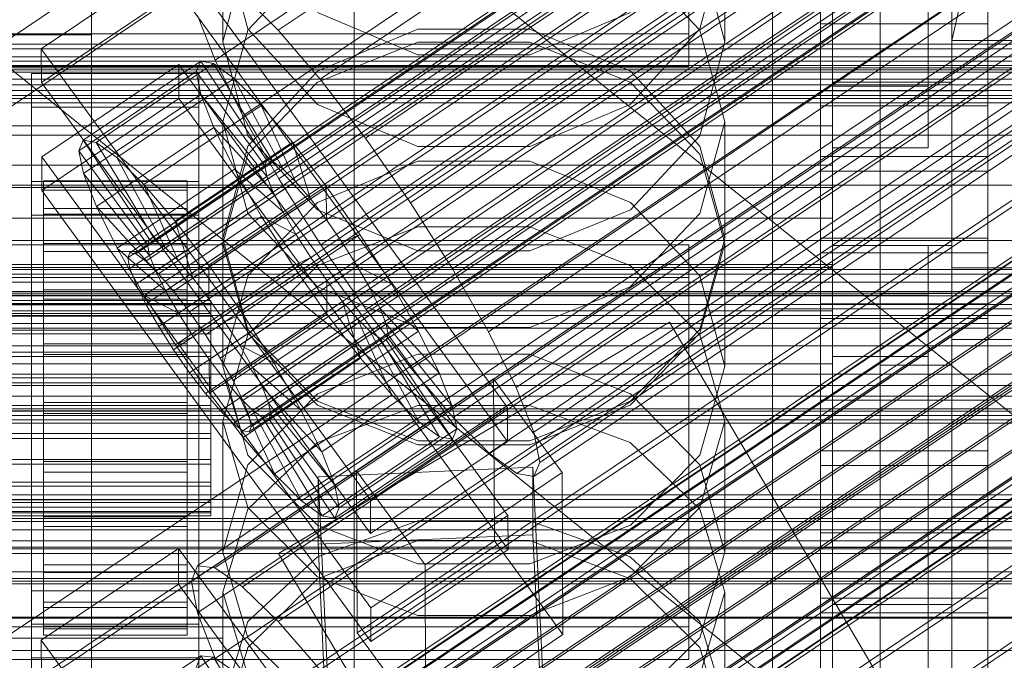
# Model space of a CAD drawing. Header units: millimetres. Extents: x -2233 to 65662, y -50530 to 6847.
# Tile 112 of 256: x 132 to 214, y -34523 to -34469. Entities that reach past the tile are written whole.
import ezdxf

# ---------------------------------------------------------------- set-up
doc = ezdxf.new("R2010")
doc.units = ezdxf.units.MM
for name, color, linetype, lineweight in [('COTAS_O', 1, 'Continuous', 0), ('COTAS_P', 1, 'Continuous', 0), ('frontal_briquetadora', 7, 'Continuous', 0), ('frontal_C01', 7, 'Continuous', 0), ('frontal_C02', 7, 'Continuous', 0), ('frontal_C03', 7, 'Continuous', 0), ('frontal_C04', 7, 'Continuous', 0), ('frontal_mezcladora', 7, 'Continuous', 0), ('frontal_secador', 7, 'Continuous', 0), ('frontal_tolva', 7, 'Continuous', 0)]:
    doc.layers.add(name, color=color, linetype=linetype, lineweight=lineweight)
doc.dimstyles.new('R19_100', dxfattribs={"dimtxt": 250, "dimasz": 150, "dimexe": 150, "dimexo": 80, "dimgap": 100, "dimtad": 1, "dimtih": 1, "dimtoh": 1, "dimdsep": 46, "dimcen": 0.09, "dimadec": 0, "dimazin": 0, "dimtfac": 1, "dimtdec": 4, "dimtofl": 0, "dimtmove": 0, "dimatfit": 3, "dimfxl": 1, "dimtolj": 1, "dimtzin": 0, "dimarcsym": 0})

# ---------------------------------------------------------------- blocks, each defined once
blk = doc.blocks.new('DIM_R32_40')
at = {"layer": 'COTAS_P'}
for p, q in [((-150, -32200), (550, -32200)), ((550, -32200), (505, -32350)), ((550, -34800), (550, -32200)), ((550, -32200), (595, -32350)), ((550, -34800), (505, -34650)), ((550, -34800), (595, -34650)), ((-150, -34800), (550, -34800))]:
    blk.add_line(p, q, dxfattribs=at)
blk.add_text('2600 P', height=250, rotation=90, dxfattribs=at).set_placement((450, -33500))
blk = doc.blocks.new('DIM_R32_43')
at = {"layer": 'COTAS_O'}
for p, q in [((-650, -34200), (-500, -34155)), ((650, -34200), (500, -34155)), ((-650, -34900), (-650, -34200)), ((-650, -34200), (650, -34200)), ((-650, -34200), (-500, -34245)), ((650, -34200), (500, -34245)), ((650, -34900), (650, -34200))]:
    blk.add_line(p, q, dxfattribs=at)
blk.add_text('1300 O', height=250, dxfattribs=at).set_placement((0, -34100))

msp = doc.modelspace()

# ---------------------------------------------------------------- linework, layer by layer
at = {"layer": 'frontal_briquetadora'}
for p, q in [((210, -34680), (210, -33820)), ((210, -34060), (210, -34490)), ((210, -34496), (210, -34060)), ((210, -34680), (210, -34260)), ((210, -34496), (210, -34260)), ((210, -34305), (210, -34471)), ((210, -34680), (210, -34305)), ((210, -34305), (210, -34496)), ((222, -34418.333), (210, -34471)), ((200, -34478.149), (200, -34434.477)), ((200, -34439.62), (200, -34483.291)), ((200, -34474.477), (200, -34444.477)), ((208, -34474.477), (208, -34444.477)), ((210, -34474.477), (210, -34444.477)), ((200, -34448.619), (200, -34492.29)), ((200, -34448.619), (200, -34474.822)), ((204, -34492.29), (204, -34448.619)), ((208, -34474.822), (208, -34448.619)), ((200, -34483.291), (200, -34451.11)), ((200, -34479.964), (200, -34453.761)), ((208, -34453.761), (208, -34479.964)), ((200, -34674), (200, -34454.149)), ((200, -34454.149), (200, -34492.29)), ((204, -34454.149), (204, -34674)), ((204, -34492.29), (204, -34454.149)), ((200, -34457.538), (200, -34489.719)), ((200, -34472.77), (200, -34458.171)), ((200, -34489.719), (200, -34461.368)), ((149, -34462.125), (149, -34471.125)), ((149, -34462.125), (151.08, -34470.016)), ((188.92, -34470.016), (191, -34462.125)), ((191, -34462.125), (191, -34471.125)), ((151.08, -34463.181), (149, -34471.125)), ((191, -34471.125), (188.92, -34463.18)), ((200, -34476.582), (200, -34462.48)), ((156.907, -34464.004), (151.08, -34470.145)), ((188.92, -34470.145), (183.093, -34464.004)), ((200, -34463.94), (200, -34492.29)), ((200, -34481.433), (200, -34464.401)), ((200, -34464.816), (200, -34481.959)), ((200, -34465.36), (200, -34482.486)), ((200, -34465.602), (200, -34480.662)), ((200, -34483.013), (200, -34465.903)), ((156.906, -34468.668), (165.326, -34472.188)), ((174.674, -34472.188), (183.094, -34468.668)), ((200, -34468.481), (200, -34485.849)), ((151.08, -34470.145), (149, -34477.803)), ((151.08, -34470.016), (156.907, -34476.344)), ((156.906, -34473.572), (165.326, -34470.06)), ((165.326, -34470.06), (174.674, -34470.06)), ((174.674, -34470.06), (183.094, -34473.572)), ((183.093, -34476.344), (188.92, -34470.016)), ((191, -34477.803), (188.92, -34470.145)), ((151.08, -34478.964), (149, -34471.125)), ((156.907, -34474.485), (165.327, -34471.151)), ((165.327, -34471.151), (174.673, -34471.151)), ((174.673, -34471.151), (183.093, -34474.485)), ((191, -34471.125), (188.92, -34478.964)), ((210, -34471), (222, -34471)), ((210, -34471), (430, -34471)), ((210, -34471), (210, -34680)), ((210, -34471), (210, -34496)), ((165.326, -34472.188), (174.674, -34472.188)), ((200, -34489.991), (200, -34472.77)), ((151.08, -34479.841), (156.906, -34473.572)), ((183.094, -34473.572), (188.92, -34479.841)), ((151.08, -34480.494), (156.907, -34474.485)), ((183.093, -34474.485), (188.92, -34480.494)), ((200, -34474.477), (208, -34474.477)), ((208, -34474.477), (210, -34474.477)), ((200, -34474.822), (200, -34479.964)), ((208, -34474.822), (200, -34474.822)), ((208, -34479.964), (208, -34474.822)), ((156.907, -34476.344), (165.327, -34479.856)), ((174.673, -34479.856), (183.093, -34476.344)), ((200, -34493.614), (200, -34476.582)), ((149, -34477.803), (149, -34487.557)), ((149, -34477.803), (151.08, -34485.461)), ((188.92, -34485.461), (191, -34477.803)), ((191, -34477.803), (191, -34487.557)), ((200, -34478.149), (-160, -34478.149)), ((200, -34698), (200, -34478.149)), ((200, -34483.291), (200, -34478.149)), ((156.906, -34485.172), (151.08, -34478.964)), ((188.92, -34478.964), (183.094, -34485.172)), ((149, -34487.557), (151.08, -34479.841)), ((149, -34487.986), (151.08, -34480.494)), ((165.327, -34479.856), (174.673, -34479.856)), ((188.92, -34479.841), (191, -34487.557)), ((188.92, -34480.494), (191, -34487.986)), ((208, -34479.964), (200, -34479.964)), ((165.326, -34481.091), (156.906, -34484.534)), ((174.674, -34481.091), (165.326, -34481.091)), ((183.094, -34484.534), (174.674, -34481.091)), ((200, -34480.662), (200, -34498.03)), ((-160, -34481.433), (200, -34481.433)), ((200, -34498.801), (200, -34481.433)), ((200, -34481.959), (200, -34498.57)), ((200, -34482.486), (200, -34499.08)), ((-160, -34483.291), (200, -34483.291)), ((200, -34499.589), (200, -34483.013)), ((200, -34483.291), (200, -34703.142)), ((200, -34691.652), (200, -34483.291)), ((200, -34489.719), (200, -34483.291)), ((156.906, -34484.534), (151.08, -34490.676)), ((188.92, -34490.676), (183.094, -34484.534)), ((165.326, -34488.588), (156.906, -34485.172)), ((183.094, -34485.172), (174.674, -34488.588)), ((-160, -34485.849), (200, -34485.849)), ((151.08, -34485.461), (156.907, -34491.602)), ((183.093, -34491.602), (188.92, -34485.461)), ((200, -34485.849), (200, -34502.881)), ((156.907, -34489.803), (165.327, -34486.586)), ((165.327, -34486.586), (174.673, -34486.586)), ((174.673, -34486.586), (183.093, -34489.803)), ((151.08, -34495.158), (149, -34487.557)), ((191, -34487.557), (188.92, -34495.158)), ((149, -34487.986), (149, -34498.23)), ((151.08, -34495.478), (149, -34487.986)), ((174.674, -34488.588), (165.326, -34488.588)), ((191, -34487.986), (188.92, -34495.478)), ((191, -34487.986), (191, -34498.23)), ((200, -34488.149), (208, -34488.149)), ((200, -34518.149), (200, -34488.149)), ((208, -34488.149), (210, -34488.149)), ((208, -34518.149), (208, -34488.149)), ((210, -34518.149), (210, -34488.149)), ((-160, -34489.719), (200, -34489.719)), ((-160, -34489.991), (200, -34489.991)), ((151.08, -34495.6), (156.907, -34489.803)), ((183.093, -34489.803), (188.92, -34495.6)), ((200, -34489.719), (200, -34698.08)), ((200, -34692.717), (200, -34489.719)), ((200, -34492.29), (200, -34489.719)), ((200, -34489.991), (200, -34507.212)), ((430, -34490), (210, -34490)), ((151.08, -34490.676), (149, -34498.23)), ((191, -34498.23), (188.92, -34490.676)), ((156.907, -34491.602), (165.327, -34495.01)), ((174.673, -34495.01), (183.093, -34491.602)), ((-160, -34492.29), (200, -34492.29)), ((200, -34492.29), (200, -34695.288)), ((200, -34492.29), (204, -34492.29)), ((200, -34492.29), (200, -34689.16)), ((200, -34497.432), (200, -34492.29)), ((200, -34492.29), (208, -34492.29)), ((204, -34492.149), (210, -34492.149)), ((204, -34498.149), (204, -34492.149)), ((204, -34695.288), (204, -34492.29)), ((208, -34689.16), (208, -34492.29)), ((208, -34492.29), (208, -34497.432)), ((210, -34498.149), (210, -34492.149)), ((-160, -34493.614), (200, -34493.614)), ((200, -34510.982), (200, -34493.614)), ((156.906, -34501.17), (151.08, -34495.158)), ((165.327, -34495.01), (174.673, -34495.01)), ((188.92, -34495.158), (183.094, -34501.17)), ((149, -34502.829), (151.08, -34495.6)), ((156.907, -34501.486), (151.08, -34495.478)), ((188.92, -34495.478), (183.093, -34501.486)), ((188.92, -34495.6), (191, -34502.829)), ((210, -34496), (430, -34496)), ((210, -34496), (210, -34680)), ((165.326, -34497.219), (156.906, -34500.552)), ((174.674, -34497.219), (165.326, -34497.219)), ((183.094, -34500.552), (174.674, -34497.219)), ((200, -34694.302), (200, -34497.432)), ((208, -34497.432), (200, -34497.432)), ((208, -34497.432), (208, -34694.302)), ((-160, -34498.03), (200, -34498.03)), ((149, -34498.23), (151.08, -34505.662)), ((188.92, -34505.662), (191, -34498.23)), ((200, -34498.03), (200, -34515.062)), ((200, -34498.57), (200, -34514.607)), ((204, -34498.149), (210, -34498.149)), ((200, -34513.861), (200, -34498.801)), ((200, -34499.08), (200, -34515.099)), ((200, -34515.589), (200, -34499.589)), ((156.906, -34500.552), (151.08, -34506.493)), ((188.92, -34506.493), (183.094, -34500.552)), ((165.326, -34504.474), (156.906, -34501.17)), ((165.327, -34504.82), (156.907, -34501.486)), ((165.327, -34501.512), (156.907, -34504.604)), ((174.673, -34501.512), (165.327, -34501.512)), ((183.093, -34501.486), (174.673, -34504.82)), ((183.093, -34504.604), (174.673, -34501.512)), ((183.094, -34501.17), (174.674, -34504.474)), ((149, -34502.829), (149, -34513.787)), ((149, -34502.829), (151.08, -34510.058)), ((188.92, -34510.058), (191, -34502.829)), ((191, -34502.829), (191, -34513.787)), ((200, -34502.881), (200, -34516.984)), ((156.907, -34504.604), (151.08, -34510.176)), ((174.674, -34504.474), (165.326, -34504.474)), ((174.673, -34504.82), (165.327, -34504.82)), ((188.92, -34510.176), (183.093, -34504.604)), ((151.08, -34505.662), (156.906, -34511.534)), ((183.094, -34511.534), (188.92, -34505.662)), ((151.08, -34506.493), (149, -34513.787)), ((191, -34513.787), (188.92, -34506.493)), ((200, -34507.212), (200, -34521.811)), ((151.08, -34510.058), (156.907, -34515.855)), ((183.093, -34515.855), (188.92, -34510.058)), ((151.08, -34510.176), (149, -34517.123)), ((191, -34517.123), (188.92, -34510.176)), ((200, -34526.043), (200, -34510.982)), ((156.906, -34511.534), (165.326, -34514.76)), ((156.907, -34514.166), (165.327, -34511.161)), ((165.327, -34511.161), (174.673, -34511.161)), ((174.673, -34511.161), (183.093, -34514.166)), ((174.674, -34514.76), (183.094, -34511.534)), ((156.906, -34516.027), (165.326, -34512.811)), ((165.326, -34512.811), (174.674, -34512.811)), ((174.674, -34512.811), (183.094, -34516.027)), ((151.08, -34520.952), (149, -34513.787)), ((151.08, -34519.58), (156.907, -34514.166)), ((183.093, -34514.166), (188.92, -34519.58)), ((191, -34513.787), (188.92, -34520.952)), ((200, -34524.321), (200, -34513.861)), ((165.326, -34514.76), (174.674, -34514.76)), ((200, -34514.607), (200, -34530.029)), ((200, -34515.062), (200, -34529.165)), ((200, -34515.099), (200, -34530.501)), ((156.907, -34515.855), (165.327, -34519.072)), ((174.673, -34519.072), (183.093, -34515.855)), ((200, -34530.972), (200, -34515.589)), ((151.08, -34521.752), (156.906, -34516.027)), ((183.094, -34516.027), (188.92, -34521.752)), ((149, -34517.123), (149, -34528.769)), ((149, -34517.123), (151.08, -34524.071)), ((188.92, -34524.071), (191, -34517.123)), ((191, -34517.123), (191, -34528.769)), ((200, -34516.984), (200, -34526.011)), ((200, -34518.149), (208, -34518.149)), ((208, -34518.149), (210, -34518.149)), ((165.327, -34519.072), (174.673, -34519.072)), ((149, -34526.331), (151.08, -34519.58)), ((188.92, -34519.58), (191, -34526.331)), ((156.906, -34526.603), (151.08, -34520.952)), ((188.92, -34520.952), (183.094, -34526.603)), ((149, -34528.769), (151.08, -34521.752)), ((188.92, -34521.752), (191, -34528.769)), ((200, -34521.811), (200, -34531.565))]:
    msp.add_line(p, q, dxfattribs=at)
at = {"layer": 'frontal_C01'}
for p, q in [((141.218, -34488.753), (355.017, -34345.064)), ((141.731, -34488.847), (355.53, -34345.158)), ((141.045, -34489.169), (354.844, -34345.481)), ((142.549, -34489.444), (356.348, -34345.756)), ((141.224, -34490.068), (355.022, -34346.379)), ((143.617, -34490.505), (357.415, -34346.817)), ((153.641, -34470.144), (337.95, -34346.275)), ((141.742, -34491.387), (355.541, -34347.698)), ((144.861, -34491.956), (358.659, -34348.268)), ((142.565, -34493.037), (356.363, -34349.348)), ((148.35, -34472.633), (332.659, -34348.764)), ((359.995, -34350.012), (146.196, -34493.7)), ((157.152, -34474.241), (341.461, -34350.372)), ((143.635, -34494.905), (357.434, -34351.216)), ((147.533, -34495.617), (361.332, -34351.928)), ((144.881, -34496.864), (358.68, -34353.176)), ((150.672, -34477.289), (334.981, -34353.42)), ((148.779, -34497.576), (362.578, -34353.887)), ((146.218, -34498.781), (360.017, -34355.092)), ((149.85, -34499.444), (363.648, -34355.756)), ((345.231, -34355.292), (160.922, -34479.161)), ((147.554, -34500.524), (361.352, -34356.836)), ((150.672, -34501.094), (364.471, -34357.405)), ((148.798, -34501.976), (362.596, -34358.287)), ((149.865, -34503.036), (363.664, -34359.348)), ((151.191, -34502.413), (364.989, -34358.724)), ((153.694, -34482.562), (338.003, -34358.692)), ((150.683, -34503.634), (364.482, -34359.946)), ((151.196, -34503.728), (364.995, -34360.039)), ((151.369, -34503.311), (365.168, -34359.623)), ((164.693, -34484.571), (349.002, -34360.701)), ((157.211, -34488.091), (341.52, -34364.222)), ((168.21, -34490.1), (352.519, -34366.23)), ((160.982, -34493.5), (345.291, -34369.631)), ((171.232, -34495.372), (355.541, -34371.503)), ((164.752, -34498.421), (349.061, -34374.551)), ((173.554, -34500.028), (357.863, -34376.159)), ((168.263, -34502.517), (352.572, -34378.648)), ((175.016, -34503.751), (359.326, -34379.882)), ((171.275, -34505.511), (355.584, -34381.642)), ((175.521, -34506.286), (359.83, -34382.417)), ((173.584, -34507.197), (357.893, -34383.328)), ((175.032, -34507.462), (359.341, -34383.593)), ((228.298, -34405.548), (130, -34471.612)), ((130, -34477.371), (228.298, -34411.307)), ((133.809, -34471.692), (145.277, -34463.985)), ((145.277, -34463.985), (172.809, -34501.696)), ((145.289, -34466.808), (133.821, -34474.515)), ((172.821, -34504.519), (145.289, -34466.808)), ((150.629, -34467.151), (153.641, -34470.144)), ((148.35, -34472.633), (146.887, -34468.911)), ((153.641, -34470.144), (157.152, -34474.241)), ((133.821, -34474.515), (133.809, -34471.692)), ((161.341, -34509.404), (133.809, -34471.692)), ((133.847, -34480.725), (145.315, -34473.017)), ((137.313, -34479.332), (147.143, -34472.726)), ((138.396, -34479.53), (148.226, -34472.924)), ((145.315, -34473.017), (145.327, -34475.84)), ((145.315, -34473.017), (172.847, -34510.728)), ((147.143, -34472.726), (146.777, -34473.605)), ((148.226, -34472.924), (147.143, -34472.726)), ((147.143, -34472.726), (152.686, -34481.045)), ((149.953, -34474.185), (148.226, -34472.924)), ((148.226, -34472.924), (153.199, -34481.139)), ((150.672, -34477.289), (148.35, -34472.633)), ((133, -34476.569), (133, -34473.746)), ((133, -34473.746), (147, -34473.746)), ((133, -34519.794), (133, -34473.746)), ((136.948, -34480.212), (146.777, -34473.605)), ((146.777, -34473.605), (152.513, -34481.462)), ((146.777, -34473.605), (147.155, -34475.502)), ((147, -34473.746), (147, -34476.569)), ((147, -34473.746), (147, -34519.794)), ((133.821, -34474.515), (161.353, -34512.226)), ((140.123, -34480.792), (149.953, -34474.185)), ((152.207, -34476.425), (149.953, -34474.185)), ((149.953, -34474.185), (154.017, -34481.737)), ((157.152, -34474.241), (160.922, -34479.161)), ((137.325, -34482.108), (147.155, -34475.502)), ((147.155, -34475.502), (152.692, -34482.36)), ((147.155, -34475.502), (148.249, -34478.287)), ((145.327, -34475.84), (133.859, -34483.547)), ((172.859, -34513.551), (145.327, -34475.84)), ((147, -34476.569), (133, -34476.569)), ((133, -34476.569), (133, -34522.617)), ((142.377, -34483.031), (152.207, -34476.425)), ((147, -34522.617), (147, -34476.569)), ((154.833, -34479.489), (152.207, -34476.425)), ((152.207, -34476.425), (155.085, -34482.797)), ((153.694, -34482.562), (150.672, -34477.289)), ((138.419, -34484.893), (148.249, -34478.287)), ((148.249, -34478.287), (153.21, -34483.679)), ((148.249, -34478.287), (149.985, -34481.77)), ((136.948, -34480.212), (137.313, -34479.332)), ((142.856, -34487.652), (137.313, -34479.332)), ((137.313, -34479.332), (138.396, -34479.53)), ((143.369, -34487.746), (138.396, -34479.53)), ((138.396, -34479.53), (140.123, -34480.792)), ((145.003, -34486.096), (154.833, -34479.489)), ((157.653, -34483.17), (154.833, -34479.489)), ((154.833, -34479.489), (156.329, -34484.249)), ((160.922, -34479.161), (164.693, -34484.571)), ((142.683, -34488.068), (136.948, -34480.212)), ((137.325, -34482.108), (136.948, -34480.212)), ((133.859, -34483.547), (133.847, -34480.725)), ((161.379, -34518.436), (133.847, -34480.725)), ((144.188, -34488.343), (140.123, -34480.792)), ((140.123, -34480.792), (142.377, -34483.031)), ((152.686, -34481.045), (142.856, -34487.652)), ((153.199, -34481.139), (143.369, -34487.746)), ((152.513, -34481.462), (152.686, -34481.045)), ((152.686, -34481.045), (153.199, -34481.139)), ((153.199, -34481.139), (154.017, -34481.737)), ((142.862, -34488.967), (137.325, -34482.108)), ((138.419, -34484.893), (137.325, -34482.108)), ((140.156, -34488.376), (149.985, -34481.77)), ((152.513, -34481.462), (142.683, -34488.068)), ((154.017, -34481.737), (144.188, -34488.343)), ((149.985, -34481.77), (154.033, -34485.329)), ((149.985, -34481.77), (152.246, -34485.713)), ((152.692, -34482.36), (152.513, -34481.462)), ((154.017, -34481.737), (155.085, -34482.797)), ((133, -34485.601), (133, -34482.778)), ((133, -34482.778), (147, -34482.778)), ((133, -34528.826), (133, -34482.778)), ((134, -34492.741), (134, -34482.744)), ((134, -34482.744), (134, -34483.271)), ((134, -34482.744), (146, -34482.744)), ((134, -34483.511), (134, -34482.744)), ((152.692, -34482.36), (142.862, -34488.967)), ((155.085, -34482.797), (145.255, -34489.404)), ((146, -34483.271), (146, -34482.744)), ((146, -34482.744), (146, -34492.741)), ((146, -34482.744), (146, -34483.511)), ((147, -34482.778), (147, -34485.601)), ((147, -34482.778), (147, -34528.826)), ((153.21, -34483.679), (152.692, -34482.36)), ((157.211, -34488.091), (153.694, -34482.562)), ((155.085, -34482.797), (156.329, -34484.249)), ((133.859, -34483.547), (161.391, -34521.258)), ((134, -34492.991), (134, -34483.271)), ((134, -34483.271), (134, -34485.057)), ((134, -34483.271), (146, -34483.271)), ((134, -34493.104), (134, -34483.511)), ((134, -34483.511), (146, -34483.511)), ((134, -34485.52), (134, -34483.511)), ((145.255, -34489.404), (142.377, -34483.031)), ((142.377, -34483.031), (145.003, -34486.096)), ((153.21, -34483.679), (143.38, -34490.286)), ((146, -34485.057), (146, -34483.271)), ((146, -34483.271), (146, -34492.991)), ((146, -34483.511), (146, -34493.104)), ((146, -34483.511), (146, -34485.52)), ((157.653, -34483.17), (147.823, -34489.776)), ((154.033, -34485.329), (153.21, -34483.679)), ((157.665, -34485.993), (157.653, -34483.17)), ((160.474, -34487.216), (157.653, -34483.17)), ((156.329, -34484.249), (146.499, -34490.855)), ((156.329, -34484.249), (157.665, -34485.993)), ((164.693, -34484.571), (168.21, -34490.1)), ((134, -34493.837), (134, -34485.057)), ((134, -34485.057), (134, -34487.98)), ((134, -34485.057), (146, -34485.057)), ((143.38, -34490.286), (138.419, -34484.893)), ((140.156, -34488.376), (138.419, -34484.893)), ((154.033, -34485.329), (144.203, -34491.936)), ((146, -34487.98), (146, -34485.057)), ((146, -34485.057), (146, -34493.837)), ((155.103, -34487.197), (154.033, -34485.329)), ((147, -34485.601), (133, -34485.601)), ((133, -34485.601), (133, -34531.649)), ((134, -34494.056), (134, -34485.52)), ((134, -34485.52), (146, -34485.52)), ((134, -34488.634), (134, -34485.52)), ((142.416, -34492.32), (152.246, -34485.713)), ((146.499, -34490.855), (145.003, -34486.096)), ((145.003, -34486.096), (147.823, -34489.776)), ((146, -34485.52), (146, -34494.056)), ((146, -34485.52), (146, -34488.634)), ((147, -34531.649), (147, -34485.601)), ((147.835, -34492.599), (157.665, -34485.993)), ((152.246, -34485.713), (155.103, -34487.197)), ((152.246, -34485.713), (154.877, -34489.849)), ((157.665, -34485.993), (159.001, -34487.909)), ((142.856, -34487.652), (142.683, -34488.068)), ((143.369, -34487.746), (142.856, -34487.652)), ((144.188, -34488.343), (143.369, -34487.746)), ((155.103, -34487.197), (145.274, -34493.804)), ((159.001, -34487.909), (149.171, -34494.516)), ((150.644, -34493.823), (160.474, -34487.216)), ((156.35, -34489.156), (155.103, -34487.197)), ((160.474, -34487.216), (159.001, -34487.909)), ((159.001, -34487.909), (160.247, -34489.868)), ((163.105, -34491.352), (160.474, -34487.216)), ((134, -34495.221), (134, -34487.98)), ((134, -34487.98), (134, -34491.84)), ((134, -34487.98), (146, -34487.98)), ((134, -34495.531), (134, -34488.634)), ((134, -34488.634), (146, -34488.634)), ((134, -34492.641), (134, -34488.634)), ((144.203, -34491.936), (140.156, -34488.376)), ((142.416, -34492.32), (140.156, -34488.376)), ((142.683, -34488.068), (142.862, -34488.967)), ((145.255, -34489.404), (144.188, -34488.343)), ((146, -34491.84), (146, -34487.98)), ((146, -34487.98), (146, -34495.221)), ((146, -34488.634), (146, -34495.531)), ((146, -34488.634), (146, -34492.641)), ((160.982, -34493.5), (157.211, -34488.091)), ((141.045, -34489.169), (141.218, -34488.753)), ((141.224, -34490.068), (141.045, -34489.169)), ((141.218, -34488.753), (141.731, -34488.847)), ((141.731, -34488.847), (142.549, -34489.444)), ((142.549, -34489.444), (143.617, -34490.505)), ((142.862, -34488.967), (143.38, -34490.286)), ((146.499, -34490.855), (145.255, -34489.404)), ((156.35, -34489.156), (146.52, -34495.763)), ((154.877, -34489.849), (156.35, -34489.156)), ((157.686, -34491.073), (156.35, -34489.156)), ((141.742, -34491.387), (141.224, -34490.068)), ((143.38, -34490.286), (144.203, -34491.936)), ((145.047, -34496.456), (154.877, -34489.849)), ((147.823, -34489.776), (147.835, -34492.599)), ((147.823, -34489.776), (150.644, -34493.823)), ((160.247, -34489.868), (150.417, -34496.475)), ((154.877, -34489.849), (157.698, -34493.896)), ((163.105, -34491.352), (160.247, -34489.868)), ((160.247, -34489.868), (161.318, -34491.736)), ((168.21, -34490.1), (171.232, -34495.372)), ((143.617, -34490.505), (144.861, -34491.956)), ((147.835, -34492.599), (146.499, -34490.855)), ((157.686, -34491.073), (147.856, -34497.679)), ((157.698, -34493.896), (157.686, -34491.073)), ((159.022, -34492.817), (157.686, -34491.073)), ((134, -34497.05), (134, -34491.84)), ((134, -34491.84), (134, -34496.375)), ((134, -34491.84), (146, -34491.84)), ((142.565, -34493.037), (141.742, -34491.387)), ((144.203, -34491.936), (145.274, -34493.804)), ((144.861, -34491.956), (146.196, -34493.7)), ((146, -34496.375), (146, -34491.84)), ((146, -34491.84), (146, -34497.05)), ((161.318, -34491.736), (151.488, -34498.343)), ((153.275, -34497.959), (163.105, -34491.352)), ((165.365, -34495.296), (161.318, -34491.736)), ((161.318, -34491.736), (162.14, -34493.386)), ((165.365, -34495.296), (163.105, -34491.352)), ((-148, -34492.741), (148, -34492.741)), ((134, -34497.429), (134, -34492.641)), ((134, -34492.641), (146, -34492.641)), ((134, -34497.269), (134, -34492.641)), ((134, -34492.991), (134, -34492.741)), ((146, -34492.741), (134, -34492.741)), ((134, -34492.741), (134, -34493.104)), ((145.274, -34493.804), (142.416, -34492.32)), ((145.047, -34496.456), (142.416, -34492.32)), ((146, -34492.641), (146, -34497.429)), ((146, -34492.641), (146, -34497.269)), ((146, -34492.741), (146, -34492.991)), ((146, -34493.104), (146, -34492.741)), ((149.171, -34494.516), (147.835, -34492.599)), ((148, -34492.991), (148, -34492.741)), ((148, -34492.741), (148, -34493.104)), ((159.022, -34492.817), (149.192, -34499.423)), ((160.518, -34497.576), (159.022, -34492.817)), ((160.266, -34494.268), (159.022, -34492.817)), ((-148, -34492.991), (148, -34492.991)), ((-148, -34493.104), (148, -34493.104)), ((134, -34493.837), (134, -34492.991)), ((146, -34492.991), (134, -34492.991)), ((146, -34493.104), (134, -34493.104)), ((134, -34493.104), (134, -34494.056)), ((143.635, -34494.905), (142.565, -34493.037)), ((146, -34492.991), (146, -34493.837)), ((146, -34494.056), (146, -34493.104)), ((148, -34493.837), (148, -34492.991)), ((148, -34493.104), (148, -34494.056)), ((162.14, -34493.386), (152.311, -34499.993)), ((164.752, -34498.421), (160.982, -34493.5)), ((167.102, -34498.779), (162.14, -34493.386)), ((162.14, -34493.386), (162.659, -34494.705)), ((-148, -34493.837), (148, -34493.837)), ((-148, -34494.056), (148, -34494.056)), ((134, -34495.221), (134, -34493.837)), ((146, -34493.837), (134, -34493.837)), ((146, -34494.056), (134, -34494.056)), ((134, -34494.056), (134, -34495.531)), ((145.274, -34493.804), (146.52, -34495.763)), ((146, -34493.837), (146, -34495.221)), ((146, -34495.531), (146, -34494.056)), ((146.196, -34493.7), (147.533, -34495.617)), ((147.868, -34500.502), (157.698, -34493.896)), ((148, -34495.221), (148, -34493.837)), ((148, -34494.056), (148, -34495.531)), ((149.171, -34494.516), (150.644, -34493.823)), ((160.266, -34494.268), (150.436, -34500.875)), ((150.644, -34493.823), (153.275, -34497.959)), ((157.698, -34493.896), (160.518, -34497.576)), ((163.144, -34500.641), (160.266, -34494.268)), ((161.333, -34495.329), (160.266, -34494.268)), ((-148, -34495.221), (148, -34495.221)), ((134, -34497.05), (134, -34495.221)), ((146, -34495.221), (134, -34495.221)), ((144.881, -34496.864), (143.635, -34494.905)), ((146, -34495.221), (146, -34497.05)), ((148, -34497.05), (148, -34495.221)), ((150.417, -34496.475), (149.171, -34494.516)), ((161.333, -34495.329), (151.503, -34501.935)), ((162.659, -34494.705), (152.829, -34501.312)), ((186.358, -34494.557), (153.642, -34513.889)), ((155.535, -34501.902), (165.365, -34495.296)), ((165.397, -34502.88), (161.333, -34495.329)), ((162.151, -34495.927), (161.333, -34495.329)), ((168.196, -34501.564), (162.659, -34494.705)), ((162.659, -34494.705), (162.837, -34495.604)), ((167.102, -34498.779), (165.365, -34495.296)), ((446.358, -34934.557), (186.358, -34494.557)), ((-148, -34495.531), (148, -34495.531)), ((146, -34495.531), (134, -34495.531)), ((134, -34495.531), (134, -34497.429)), ((146.52, -34495.763), (145.047, -34496.456)), ((146, -34497.429), (146, -34495.531)), ((146.52, -34495.763), (147.856, -34497.679)), ((147.533, -34495.617), (148.779, -34497.576)), ((148, -34495.531), (148, -34497.429)), ((162.151, -34495.927), (152.321, -34502.533)), ((162.664, -34496.02), (152.835, -34502.627)), ((162.837, -34495.604), (153.008, -34502.21)), ((167.125, -34504.142), (162.151, -34495.927)), ((162.664, -34496.02), (162.151, -34495.927)), ((162.837, -34495.604), (162.664, -34496.02)), ((168.208, -34504.34), (162.664, -34496.02)), ((168.573, -34503.46), (162.837, -34495.604)), ((171.232, -34495.372), (173.554, -34500.028)), ((134, -34496.375), (134, -34499.198)), ((146, -34496.375), (134, -34496.375)), ((134, -34496.375), (134, -34501.276)), ((146.218, -34498.781), (144.881, -34496.864)), ((147.868, -34500.502), (145.047, -34496.456)), ((146, -34499.198), (146, -34496.375)), ((146, -34501.276), (146, -34496.375)), ((151.488, -34498.343), (150.417, -34496.475)), ((150.417, -34496.475), (153.275, -34497.959)), ((-148, -34497.05), (148, -34497.05)), ((-148, -34497.429), (148, -34497.429)), ((134, -34499.198), (134, -34497.05)), ((146, -34497.05), (134, -34497.05)), ((134, -34499.621), (134, -34497.269)), ((134, -34497.269), (146, -34497.269)), ((134, -34502.201), (134, -34497.269)), ((146, -34497.429), (134, -34497.429)), ((134, -34497.429), (134, -34499.621)), ((146, -34497.05), (146, -34499.198)), ((146, -34497.269), (146, -34499.621)), ((146, -34497.269), (146, -34502.201)), ((146, -34499.621), (146, -34497.429)), ((147.856, -34497.679), (147.868, -34500.502)), ((147.856, -34497.679), (149.192, -34499.423)), ((148, -34499.198), (148, -34497.05)), ((148, -34497.429), (148, -34499.621)), ((148.779, -34497.576), (149.85, -34499.444)), ((150.688, -34504.183), (160.518, -34497.576)), ((160.518, -34497.576), (163.144, -34500.641)), ((152.311, -34499.993), (151.488, -34498.343)), ((151.488, -34498.343), (155.535, -34501.902)), ((153.275, -34497.959), (155.535, -34501.902)), ((168.263, -34502.517), (164.752, -34498.421)), ((148, -34499.198), (-148, -34499.198)), ((134, -34499.198), (146, -34499.198)), ((134, -34501.519), (134, -34499.198)), ((146, -34499.198), (146, -34501.519)), ((147.554, -34500.524), (146.218, -34498.781)), ((148, -34501.519), (148, -34499.198)), ((149.192, -34499.423), (150.688, -34504.183)), ((149.192, -34499.423), (150.436, -34500.875)), ((149.85, -34499.444), (150.672, -34501.094)), ((157.272, -34505.385), (167.102, -34498.779)), ((160.19, -34506.986), (171.658, -34499.278)), ((168.196, -34501.564), (167.102, -34498.779)), ((171.658, -34499.278), (171.715, -34512.826)), ((171.658, -34499.278), (177.394, -34507.135)), ((-148, -34499.621), (148, -34499.621)), ((146, -34499.621), (134, -34499.621)), ((134, -34499.621), (134, -34501.957)), ((146, -34501.957), (146, -34499.621)), ((148, -34499.621), (148, -34501.957)), ((152.829, -34501.312), (152.311, -34499.993)), ((152.311, -34499.993), (157.272, -34505.385)), ((173.554, -34500.028), (175.016, -34503.751)), ((148.798, -34501.976), (147.554, -34500.524)), ((150.688, -34504.183), (147.868, -34500.502)), ((150.436, -34500.875), (153.314, -34507.247)), ((150.436, -34500.875), (151.503, -34501.935)), ((150.672, -34501.094), (151.191, -34502.413)), ((153.314, -34507.247), (163.144, -34500.641)), ((163.144, -34500.641), (165.397, -34502.88)), ((-148, -34501.519), (148, -34501.519)), ((134, -34501.519), (134, -34501.276)), ((134, -34501.276), (134, -34506.208)), ((134, -34501.276), (146, -34501.276)), ((134, -34503.855), (134, -34501.519)), ((146, -34501.519), (134, -34501.519)), ((146, -34506.208), (146, -34501.276)), ((146, -34501.276), (146, -34501.519)), ((146, -34501.519), (146, -34503.855)), ((148, -34503.855), (148, -34501.519)), ((153.008, -34502.21), (152.829, -34501.312)), ((152.829, -34501.312), (158.366, -34508.17)), ((155.535, -34501.902), (157.272, -34505.385)), ((158.366, -34508.17), (168.196, -34501.564)), ((172.809, -34501.696), (161.341, -34509.404)), ((168.573, -34503.46), (168.196, -34501.564)), ((172.821, -34504.519), (172.809, -34501.696)), ((-148, -34501.957), (148, -34501.957)), ((134, -34501.957), (134, -34502.201)), ((146, -34501.957), (134, -34501.957)), ((134, -34501.957), (134, -34504.278)), ((134, -34502.201), (146, -34502.201)), ((134, -34507.101), (134, -34502.201)), ((146, -34502.201), (146, -34501.957)), ((146, -34504.278), (146, -34501.957)), ((146, -34502.201), (146, -34507.101)), ((148, -34501.957), (148, -34504.278)), ((149.865, -34503.036), (148.798, -34501.976)), ((151.191, -34502.413), (151.369, -34503.311)), ((151.503, -34501.935), (155.567, -34509.487)), ((151.503, -34501.935), (152.321, -34502.533)), ((152.321, -34502.533), (157.295, -34510.748)), ((152.321, -34502.533), (152.835, -34502.627)), ((152.835, -34502.627), (153.008, -34502.21)), ((152.835, -34502.627), (158.378, -34510.946)), ((153.008, -34502.21), (158.743, -34510.067)), ((171.275, -34505.511), (168.263, -34502.517)), ((150.683, -34503.634), (149.865, -34503.036)), ((151.369, -34503.311), (151.196, -34503.728)), ((155.567, -34509.487), (165.397, -34502.88)), ((158.743, -34510.067), (168.573, -34503.46)), ((165.397, -34502.88), (167.125, -34504.142)), ((168.208, -34504.34), (168.573, -34503.46)), ((-148, -34503.855), (148, -34503.855)), ((-148, -34504.278), (148, -34504.278)), ((134, -34506.047), (134, -34503.855)), ((134, -34503.855), (134, -34506.208)), ((146, -34503.855), (134, -34503.855)), ((134, -34504.278), (134, -34507.101)), ((146, -34504.278), (134, -34504.278)), ((134, -34504.278), (134, -34506.427)), ((146, -34506.208), (146, -34503.855)), ((146, -34503.855), (146, -34506.047)), ((146, -34507.101), (146, -34504.278)), ((146, -34506.427), (146, -34504.278)), ((148, -34506.047), (148, -34503.855)), ((148, -34504.278), (148, -34506.427)), ((151.196, -34503.728), (150.683, -34503.634)), ((153.314, -34507.247), (150.688, -34504.183)), ((157.295, -34510.748), (167.125, -34504.142)), ((158.378, -34510.946), (168.208, -34504.34)), ((167.125, -34504.142), (168.208, -34504.34)), ((175.016, -34503.751), (175.521, -34506.286)), ((161.353, -34512.226), (172.821, -34504.519)), ((-148, -34506.047), (148, -34506.047)), ((134, -34507.945), (134, -34506.047)), ((134, -34506.047), (134, -34510.835)), ((146, -34506.047), (134, -34506.047)), ((146, -34510.835), (146, -34506.047)), ((146, -34506.047), (146, -34507.945)), ((148, -34507.945), (148, -34506.047)), ((157.272, -34505.385), (158.366, -34508.17)), ((173.584, -34507.197), (171.275, -34505.511)), ((-148, -34506.427), (148, -34506.427)), ((134, -34506.208), (134, -34510.835)), ((134, -34506.208), (146, -34506.208)), ((134, -34506.427), (134, -34511.636)), ((146, -34506.427), (134, -34506.427)), ((134, -34506.427), (134, -34508.255)), ((146, -34510.835), (146, -34506.208)), ((146, -34511.636), (146, -34506.427)), ((146, -34508.255), (146, -34506.427)), ((148, -34506.427), (148, -34508.255)), ((156.962, -34507.481), (174.943, -34506.685)), ((174.943, -34506.685), (174.943, -34512.331)), ((174.943, -34506.685), (177.811, -34566.248)), ((175.521, -34506.286), (175.032, -34507.462)), ((134, -34507.101), (146, -34507.101)), ((134, -34511.636), (134, -34507.101)), ((146, -34507.101), (146, -34511.636)), ((155.567, -34509.487), (153.314, -34507.247)), ((156.962, -34513.127), (156.962, -34507.481)), ((159.83, -34567.045), (156.962, -34507.481)), ((160.247, -34520.534), (160.19, -34506.986)), ((165.926, -34514.842), (160.19, -34506.986)), ((177.394, -34507.135), (165.926, -34514.842)), ((175.032, -34507.462), (173.584, -34507.197)), ((177.451, -34520.683), (177.394, -34507.135)), ((-148, -34507.945), (148, -34507.945)), ((-148, -34508.255), (148, -34508.255)), ((134, -34509.421), (134, -34507.945)), ((134, -34507.945), (134, -34514.842)), ((146, -34507.945), (134, -34507.945)), ((134, -34508.255), (134, -34515.496)), ((146, -34508.255), (134, -34508.255)), ((134, -34508.255), (134, -34509.64)), ((146, -34514.842), (146, -34507.945)), ((146, -34507.945), (146, -34509.421)), ((146, -34515.496), (146, -34508.255)), ((146, -34509.64), (146, -34508.255)), ((148, -34509.421), (148, -34507.945)), ((148, -34508.255), (148, -34509.64)), ((158.366, -34508.17), (158.743, -34510.067)), ((-148, -34509.421), (148, -34509.421)), ((-148, -34509.64), (148, -34509.64)), ((134, -34510.372), (134, -34509.421)), ((134, -34509.421), (134, -34517.956)), ((146, -34509.421), (134, -34509.421)), ((134, -34509.64), (134, -34518.419)), ((146, -34509.64), (134, -34509.64)), ((134, -34509.64), (134, -34510.486)), ((146, -34517.956), (146, -34509.421)), ((146, -34509.421), (146, -34510.372)), ((146, -34518.419), (146, -34509.64)), ((146, -34510.486), (146, -34509.64)), ((148, -34510.372), (148, -34509.421)), ((148, -34509.64), (148, -34510.486)), ((157.295, -34510.748), (155.567, -34509.487)), ((158.743, -34510.067), (158.378, -34510.946)), ((161.341, -34509.404), (161.353, -34512.226)), ((-148, -34510.372), (148, -34510.372)), ((-148, -34510.486), (148, -34510.486)), ((-148, -34510.735), (148, -34510.735)), ((134, -34510.735), (134, -34510.372)), ((134, -34510.372), (134, -34519.966)), ((146, -34510.372), (134, -34510.372)), ((134, -34510.486), (134, -34520.205)), ((146, -34510.486), (134, -34510.486)), ((134, -34510.486), (134, -34510.735)), ((134, -34510.735), (134, -34520.732)), ((146, -34510.735), (134, -34510.735)), ((134, -34510.835), (134, -34514.842)), ((134, -34510.835), (146, -34510.835)), ((146, -34519.966), (146, -34510.372)), ((146, -34510.372), (146, -34510.735)), ((146, -34520.205), (146, -34510.486)), ((146, -34510.735), (146, -34510.486)), ((146, -34520.732), (146, -34510.735)), ((146, -34514.842), (146, -34510.835)), ((148, -34510.735), (148, -34510.372)), ((148, -34510.486), (148, -34510.735)), ((158.378, -34510.946), (157.295, -34510.748)), ((172.847, -34510.728), (161.379, -34518.436)), ((172.859, -34513.551), (172.847, -34510.728)), ((430, -34511.223), (-430, -34511.223)), ((134, -34511.636), (146, -34511.636)), ((134, -34515.496), (134, -34511.636)), ((146, -34511.636), (146, -34515.496)), ((174.943, -34512.331), (156.962, -34513.127)), ((177.811, -34571.894), (174.943, -34512.331)), ((159.83, -34572.691), (156.962, -34513.127)), ((171.715, -34512.826), (160.247, -34520.534)), ((177.451, -34520.683), (171.715, -34512.826)), ((413.642, -34953.889), (153.642, -34513.889)), ((161.391, -34521.258), (172.859, -34513.551)), ((134, -34514.842), (134, -34517.956)), ((134, -34514.842), (146, -34514.842)), ((146, -34517.956), (146, -34514.842)), ((165.926, -34514.842), (165.983, -34528.39)), ((134, -34515.496), (146, -34515.496)), ((134, -34518.419), (134, -34515.496)), ((146, -34515.496), (146, -34518.419)), ((430, -34516.223), (-430, -34516.223)), ((133, -34530.577), (133, -34517.029)), ((133, -34517.029), (147, -34517.029)), ((133, -34526.622), (133, -34517.029)), ((147, -34517.029), (147, -34530.577)), ((147, -34517.029), (147, -34526.622)), ((134, -34517.956), (134, -34519.966)), ((134, -34517.956), (146, -34517.956)), ((146, -34519.966), (146, -34517.956)), ((134, -34518.419), (146, -34518.419)), ((134, -34520.205), (134, -34518.419)), ((146, -34518.419), (146, -34520.205)), ((161.379, -34518.436), (161.391, -34521.258)), ((147, -34519.794), (133, -34519.794)), ((133, -34519.794), (133, -34522.617)), ((134, -34519.966), (134, -34520.732)), ((134, -34519.966), (146, -34519.966)), ((146, -34520.732), (146, -34519.966)), ((147, -34522.617), (147, -34519.794)), ((134, -34520.205), (146, -34520.205)), ((134, -34520.732), (134, -34520.205)), ((134, -34520.732), (146, -34520.732)), ((146, -34520.205), (146, -34520.732)), ((160.247, -34520.534), (165.983, -34528.39)), ((165.983, -34528.39), (177.451, -34520.683)), ((131, -34520.98), (149, -34520.98)), ((149, -34520.98), (149, -34526.625)), ((149, -34520.98), (149, -34566.645)), ((133, -34522.617), (147, -34522.617))]:
    msp.add_line(p, q, dxfattribs=at)
at = {"layer": 'frontal_C02'}
for p, q in [((146.872, -34514.939), (331.181, -34391.684)), ((148.32, -34515.097), (332.629, -34391.842)), ((146.383, -34516.222), (330.692, -34392.967)), ((150.629, -34516.684), (334.938, -34393.43)), ((141.218, -34538.448), (355.017, -34395.472)), ((141.731, -34538.504), (355.53, -34395.528)), ((146.887, -34518.858), (331.197, -34395.603)), ((141.045, -34538.902), (354.844, -34395.927)), ((142.549, -34539.066), (356.348, -34396.091)), ((153.641, -34519.593), (337.95, -34396.339)), ((141.224, -34539.836), (355.022, -34396.861)), ((143.617, -34540.097), (357.415, -34397.122)), ((141.742, -34541.186), (355.541, -34398.211)), ((144.861, -34541.526), (358.659, -34398.55)), ((148.35, -34522.667), (332.659, -34399.413)), ((142.565, -34542.86), (356.363, -34399.884)), ((359.995, -34400.28), (146.196, -34543.255)), ((157.152, -34523.626), (341.461, -34400.371)), ((143.635, -34544.743), (357.434, -34401.768)), ((147.533, -34545.168), (361.332, -34402.192)), ((144.881, -34546.708), (358.68, -34403.733)), ((148.779, -34547.132), (362.578, -34404.157)), ((150.672, -34527.39), (334.981, -34404.136)), ((345.231, -34405.252), (160.922, -34528.507)), ((146.218, -34548.62), (360.017, -34405.645)), ((149.85, -34549.016), (363.648, -34406.04)), ((147.554, -34550.35), (361.352, -34407.374)), ((150.672, -34550.689), (364.471, -34407.714)), ((148.798, -34551.779), (362.596, -34408.803)), ((151.191, -34552.039), (364.989, -34409.064)), ((153.694, -34532.706), (338.003, -34409.451)), ((149.865, -34552.809), (363.664, -34409.834)), ((150.683, -34553.372), (364.482, -34410.397)), ((151.196, -34553.428), (364.995, -34410.452)), ((151.369, -34552.973), (365.168, -34409.998)), ((164.693, -34533.904), (349.002, -34410.649)), ((157.211, -34538.251), (341.52, -34414.996)), ((168.21, -34539.449), (352.519, -34416.194)), ((160.982, -34543.648), (345.291, -34420.393)), ((171.232, -34544.764), (355.541, -34421.51)), ((164.752, -34548.529), (349.061, -34425.274)), ((173.554, -34549.488), (357.863, -34426.233)), ((168.263, -34552.561), (352.572, -34429.307)), ((228.298, -34455.696), (130, -34521.432)), ((130, -34527.162), (228.298, -34461.426)), ((133.809, -34521.151), (145.277, -34513.482)), ((145.277, -34513.482), (145.289, -34516.463)), ((145.277, -34513.482), (172.809, -34551.005)), ((146.383, -34516.222), (146.872, -34514.939)), ((146.872, -34514.939), (148.32, -34515.097)), ((148.32, -34515.097), (150.629, -34516.684)), ((145.289, -34516.463), (133.821, -34524.132)), ((172.821, -34553.985), (145.289, -34516.463)), ((146.887, -34518.858), (146.383, -34516.222)), ((150.629, -34516.684), (153.641, -34519.593)), ((148.35, -34522.667), (146.887, -34518.858)), ((153.641, -34519.593), (157.152, -34523.626)), ((133.821, -34524.132), (133.809, -34521.151)), ((161.341, -34558.674), (133.809, -34521.151)), ((137.313, -34529.03), (147.143, -34522.456)), ((147.143, -34522.456), (146.777, -34523.416)), ((148.226, -34522.574), (147.143, -34522.456)), ((147.143, -34522.456), (152.686, -34530.779)), ((138.396, -34529.148), (148.226, -34522.574)), ((149.953, -34523.762), (148.226, -34522.574)), ((148.226, -34522.574), (153.199, -34530.834)), ((150.672, -34527.39), (148.35, -34522.667))]:
    msp.add_line(p, q, dxfattribs=at)
at = {"layer": 'frontal_C03'}
for p, q in [((1424.399, -35474.583), (-1405.601, -33199.271)), ((1405.601, -35497.963), (-1424.399, -33222.651)), ((1250, -34471.314), (-1250, -34471.314)), ((1250, -34471.701), (-1250, -34471.701)), ((1250, -34472.367), (-1250, -34472.367)), ((-1250, -34473.299), (1250, -34473.299)), ((1250, -34474.241), (-1250, -34474.241)), ((1250, -34475.173), (-1250, -34475.173)), ((1250, -34475.839), (-1250, -34475.839)), ((1250, -34476.225), (-1250, -34476.225)), ((1250, -34490.148), (-1250, -34490.148)), ((1250, -34490.535), (-1250, -34490.535)), ((1250, -34491.2), (-1250, -34491.2)), ((-1250, -34492.133), (1250, -34492.133)), ((1250, -34493.074), (-1250, -34493.074)), ((1250, -34494.007), (-1250, -34494.007)), ((1250, -34494.673), (-1250, -34494.673)), ((1250, -34495.059), (-1250, -34495.059)), ((1250, -34508.982), (-1250, -34508.982)), ((1250, -34509.368), (-1250, -34509.368)), ((1250, -34510.034), (-1250, -34510.034)), ((-1250, -34510.967), (1250, -34510.967)), ((1250, -34511.908), (-1250, -34511.908)), ((1250, -34512.841), (-1250, -34512.841)), ((1250, -34513.507), (-1250, -34513.507)), ((1250, -34513.893), (-1250, -34513.893)), ((1250, -34519.214), (-1250, -34519.214)), ((1250, -34519.299), (-1250, -34519.299))]:
    msp.add_line(p, q, dxfattribs=at)
at = {"layer": 'frontal_C04'}
for p, q in [((188, -34470.434), (188, -34438.484)), ((199, -34475.222), (199, -34439.513)), ((213, -34439.513), (213, -34475.222)), ((188, -34441.22), (188, -34473.17)), ((199, -34444.986), (199, -34480.694)), ((213, -34480.694), (213, -34444.986)), ((199, -34487.535), (199, -34451.826)), ((213, -34451.826), (213, -34487.535)), ((199, -34457.299), (199, -34493.007)), ((213, -34493.007), (213, -34457.299)), ((199, -34499.847), (199, -34464.139)), ((213, -34464.139), (213, -34499.847)), ((199, -34468.381), (199, -34475.222)), ((213, -34468.381), (213, -34475.222)), ((213, -34469.611), (199, -34469.611)), ((199, -34469.611), (199, -34505.32)), ((199, -34476.452), (199, -34469.611)), ((213, -34505.32), (213, -34469.611)), ((213, -34469.611), (213, -34476.452)), ((-188, -34470.434), (188, -34470.434)), ((188, -34470.434), (188, -34473.17)), ((314, -34472.721), (-284, -34472.721)), ((225, -34473.089), (-225, -34473.089)), ((314, -34473.455), (-284, -34473.455)), ((-225, -34473.656), (225, -34473.656)), ((188, -34473.17), (-188, -34473.17)), ((225, -34474.698), (-225, -34474.698)), ((213, -34475.222), (199, -34475.222)), ((314, -34475.586), (-284, -34475.586)), ((199, -34476.452), (213, -34476.452)), ((199, -34512.16), (199, -34476.452)), ((213, -34476.452), (213, -34512.16)), ((314, -34478.904), (-284, -34478.904)), ((199, -34480.694), (213, -34480.694)), ((199, -34480.694), (199, -34487.535)), ((213, -34480.694), (213, -34487.535)), ((213, -34481.924), (199, -34481.924)), ((199, -34481.924), (199, -34517.632)), ((199, -34488.764), (199, -34481.924)), ((213, -34517.632), (213, -34481.924)), ((213, -34481.924), (213, -34488.764)), ((314, -34483.086), (-284, -34483.086)), ((-284, -34487.721), (314, -34487.721)), ((-225, -34487.721), (225, -34487.721)), ((213, -34487.535), (199, -34487.535)), ((188, -34488.077), (-188, -34488.077)), ((188, -34520.026), (188, -34488.077)), ((188, -34488.077), (188, -34490.813)), ((199, -34488.764), (213, -34488.764)), ((199, -34524.473), (199, -34488.764)), ((213, -34488.764), (213, -34524.473)), ((-188, -34490.813), (188, -34490.813)), ((188, -34490.813), (188, -34522.763)), ((314, -34492.356), (-284, -34492.356)), ((199, -34493.007), (213, -34493.007)), ((199, -34493.007), (199, -34499.847)), ((213, -34493.007), (213, -34499.847)), ((213, -34494.237), (199, -34494.237)), ((199, -34494.237), (199, -34529.945)), ((199, -34501.077), (199, -34494.237)), ((213, -34529.945), (213, -34494.237)), ((213, -34494.237), (213, -34501.077)), ((314, -34496.538), (-284, -34496.538)), ((314, -34499.856), (-284, -34499.856)), ((213, -34499.847), (199, -34499.847)), ((225, -34500.745), (-225, -34500.745)), ((199, -34501.077), (213, -34501.077)), ((199, -34536.785), (199, -34501.077)), ((213, -34501.077), (213, -34536.785)), ((-225, -34501.787), (225, -34501.787)), ((314, -34501.987), (-284, -34501.987)), ((314, -34502.721), (-284, -34502.721)), ((225, -34502.353), (-225, -34502.353)), ((199, -34505.32), (213, -34505.32)), ((199, -34505.32), (199, -34512.16)), ((213, -34505.32), (213, -34512.16)), ((213, -34506.549), (199, -34506.549)), ((199, -34506.549), (199, -34542.258)), ((199, -34513.39), (199, -34506.549)), ((213, -34542.258), (213, -34506.549)), ((213, -34506.549), (213, -34513.39)), ((213, -34512.16), (199, -34512.16)), ((225, -34513.373), (-225, -34513.373)), ((199, -34513.39), (213, -34513.39)), ((199, -34549.098), (199, -34513.39)), ((213, -34513.39), (213, -34549.098)), ((-225, -34515.425), (225, -34515.425)), ((225, -34516.422), (-225, -34516.422)), ((199, -34517.632), (213, -34517.632)), ((199, -34517.632), (199, -34524.473)), ((213, -34517.632), (213, -34524.473)), ((213, -34518.862), (199, -34518.862)), ((199, -34518.862), (199, -34554.57)), ((199, -34525.703), (199, -34518.862)), ((213, -34554.57), (213, -34518.862)), ((213, -34518.862), (213, -34525.703)), ((-188, -34520.026), (188, -34520.026)), ((188, -34520.026), (188, -34522.763)), ((188, -34522.763), (-188, -34522.763))]:
    msp.add_line(p, q, dxfattribs=at)
at = {"layer": 'frontal_mezcladora'}
for p, q in [((138, -34470.534), (138, -34433.911)), ((160, -34535), (160, -34450)), ((195, -34493.427), (195, -34457.079)), ((130, -34470.534), (138, -34470.534)), ((138, -34525.346), (138, -34470.534)), ((195, -34539.229), (195, -34493.427)), ((195, -34493.427), (240, -34493.427)), ((-420, -34498.893), (240, -34498.893))]:
    msp.add_line(p, q, dxfattribs=at)
at = {"layer": 'frontal_secador'}
for p, q in [((-1250, -34516), (1250, -34516)), ((-1250, -34522), (1250, -34522))]:
    msp.add_line(p, q, dxfattribs=at)
at = {"layer": 'frontal_tolva'}
for p, q in [((-1821.5, -34492), (1821.5, -34492)), ((-1821.5, -34503), (1821.5, -34503))]:
    msp.add_line(p, q, dxfattribs=at)

# ---------------------------------------------------------------- dimensions: what is measured, and where the dimension line sits
at = {"layer": 'COTAS_O'}
dim = msp.add_aligned_dim(p1=(-650, -34900), p2=(650, -34900), distance=700, text='<> O', dimstyle='R19_100', dxfattribs=at)
dim.commit()
dim.dimension.update_dxf_attribs({"geometry": 'DIM_R32_43', "text_midpoint": (0, -34200)})
at = {"layer": 'COTAS_P'}
dim = msp.add_aligned_dim(p1=(-150, -34800), p2=(-150, -32200), distance=-700, text='<> P', dimstyle='R19_100', dxfattribs=at)
dim.commit()
dim.dimension.update_dxf_attribs({"geometry": 'DIM_R32_40', "text_midpoint": (550, -33500)})

doc.saveas('drawing.dxf')
